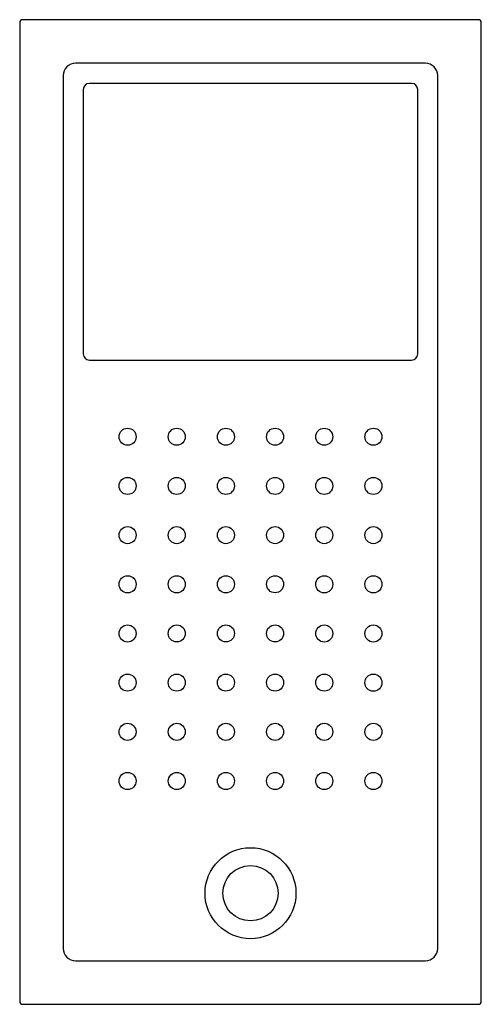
# Model space of a CAD drawing. Header units: millimetres. Extents: x 7936.98 to 7937.73, y 2229.45 to 2231.05.
import ezdxf

# ---------------------------------------------------------------- set-up
doc = ezdxf.new("R2010")
doc.units = ezdxf.units.MM
doc.layers.add('SANINDUSA', color=3, linetype='Continuous')

msp = doc.modelspace()

# ---------------------------------------------------------------- linework, layer by layer
at = {"layer": 'SANINDUSA'}
for p, q in [((7936.9826, 2231.0433), (7936.9826, 2229.4519)), ((7937.729, 2231.0483), (7936.9876, 2231.0483)), ((7937.734, 2229.4519), (7937.734, 2231.0433)), ((7937.6431, 2230.9774), (7937.0735, 2230.9774)), ((7937.0535, 2230.9574), (7937.0535, 2229.5378)), ((7937.6631, 2229.5378), (7937.6631, 2230.9574)), ((7937.6306, 2230.5046), (7937.6306, 2230.9347)), ((7937.096, 2230.4946), (7937.1248, 2230.4946)), ((7937.2456, 2230.4946), (7937.4679, 2230.4946)), ((7937.0735, 2229.5178), (7937.6431, 2229.5178)), ((7936.9876, 2229.4469), (7937.729, 2229.4469))]:
    msp.add_line(p, q, dxfattribs=at)
at = {"layer": 'SANINDUSA', "flags": 128}
for points in [[(7937.6206, 2230.9446), (7937.6066, 2230.9446), (7937.5506, 2230.9446), (7937.3266, 2230.9446), (7937.2388, 2230.9446), (7937.096, 2230.9446)], [(7937.086, 2230.9346), (7937.086, 2230.9206), (7937.086, 2230.8646), (7937.086, 2230.6406), (7937.086, 2230.6119), (7937.086, 2230.5046)], [(7937.1248, 2230.4946), (7937.2014, 2230.4946), (7937.2454, 2230.4946)], [(7937.468, 2230.4946), (7937.5766, 2230.4946), (7937.6206, 2230.4946)]]:
    msp.add_lwpolyline(points, dxfattribs=at)
at = {"layer": 'SANINDUSA'}
for centre, radius in [((7937.1583, 2230.37), 0.0139), ((7937.2382, 2230.37), 0.0139), ((7937.3183, 2230.37), 0.0139), ((7937.3983, 2230.37), 0.0139), ((7937.4783, 2230.37), 0.0139), ((7937.5583, 2230.37), 0.0139), ((7937.1583, 2230.29), 0.0139), ((7937.2382, 2230.29), 0.0139), ((7937.3183, 2230.29), 0.0139), ((7937.3983, 2230.29), 0.0139), ((7937.4783, 2230.29), 0.0139), ((7937.5583, 2230.29), 0.0139), ((7937.1583, 2230.21), 0.0139), ((7937.2382, 2230.21), 0.0139), ((7937.3183, 2230.21), 0.0139), ((7937.3983, 2230.21), 0.0139), ((7937.4784, 2230.21), 0.0139), ((7937.5583, 2230.21), 0.0139), ((7937.1583, 2230.13), 0.0139), ((7937.2382, 2230.13), 0.0139), ((7937.3183, 2230.13), 0.0139), ((7937.3983, 2230.1301), 0.0139), ((7937.4784, 2230.13), 0.0139), ((7937.5583, 2230.13), 0.0139), ((7937.1582, 2230.05), 0.0139), ((7937.2382, 2230.0501), 0.0139), ((7937.3183, 2230.0501), 0.0139), ((7937.3983, 2230.0501), 0.0139), ((7937.4784, 2230.05), 0.0139), ((7937.5583, 2230.05), 0.0139), ((7937.1582, 2229.9701), 0.0139), ((7937.2382, 2229.9701), 0.0139), ((7937.3183, 2229.9701), 0.0139), ((7937.3983, 2229.9701), 0.0139), ((7937.4784, 2229.9701), 0.0139), ((7937.5583, 2229.97), 0.0139), ((7937.1582, 2229.8901), 0.0139), ((7937.2383, 2229.8901), 0.0139), ((7937.3183, 2229.8901), 0.0139), ((7937.3983, 2229.8901), 0.0139), ((7937.4784, 2229.8901), 0.0139), ((7937.5583, 2229.8901), 0.0139), ((7937.1582, 2229.8101), 0.0139), ((7937.2383, 2229.8101), 0.0139), ((7937.3183, 2229.8101), 0.0139), ((7937.3983, 2229.8101), 0.0139), ((7937.4784, 2229.8101), 0.0139), ((7937.5583, 2229.8101), 0.0139), ((7937.3583, 2229.6276), 0.074), ((7937.3583, 2229.6276), 0.045)]:
    msp.add_circle(centre, radius, dxfattribs=at)
for centre, start, end in [((7937.096, 2230.9346), 90, 179.9952), ((7937.6206, 2230.9346), 0.0065, 90), ((7937.096, 2230.5046), 180.0081, 270), ((7937.6206, 2230.5046), 270, 359.9937)]:
    msp.add_arc(centre, 0.00999, start, end, dxfattribs=at)
for centre, major_axis, ratio, start_param, end_param in [((7936.9876, 2231.0433), (0.00354, -0.00354), 0.999695, 2.356347, 3.926839), ((7937.729, 2231.0433), (-0.00354, -0.00354), 0.999695, 2.356347, 3.926839), ((7937.0735, 2230.9573), (0.0142, -0.0142), 0.997933, 2.356803, 3.926382), ((7937.643, 2230.9573), (-0.0142, -0.0142), 0.997933, 2.356803, 3.926382), ((7937.0735, 2229.5379), (-0.0142, -0.0142), 0.997933, 5.498396, 7.067974), ((7937.643, 2229.5379), (0.0142, -0.0142), 0.997933, 5.498396, 7.067974), ((7936.9876, 2229.4519), (-0.00354, -0.00354), 0.999695, 5.497939, 7.068431), ((7937.729, 2229.4519), (0.00354, -0.00354), 0.999695, 5.497939, 7.068431)]:
    msp.add_ellipse(centre, major_axis=major_axis, ratio=ratio, start_param=start_param, end_param=end_param, dxfattribs=at)

doc.saveas('drawing.dxf')
